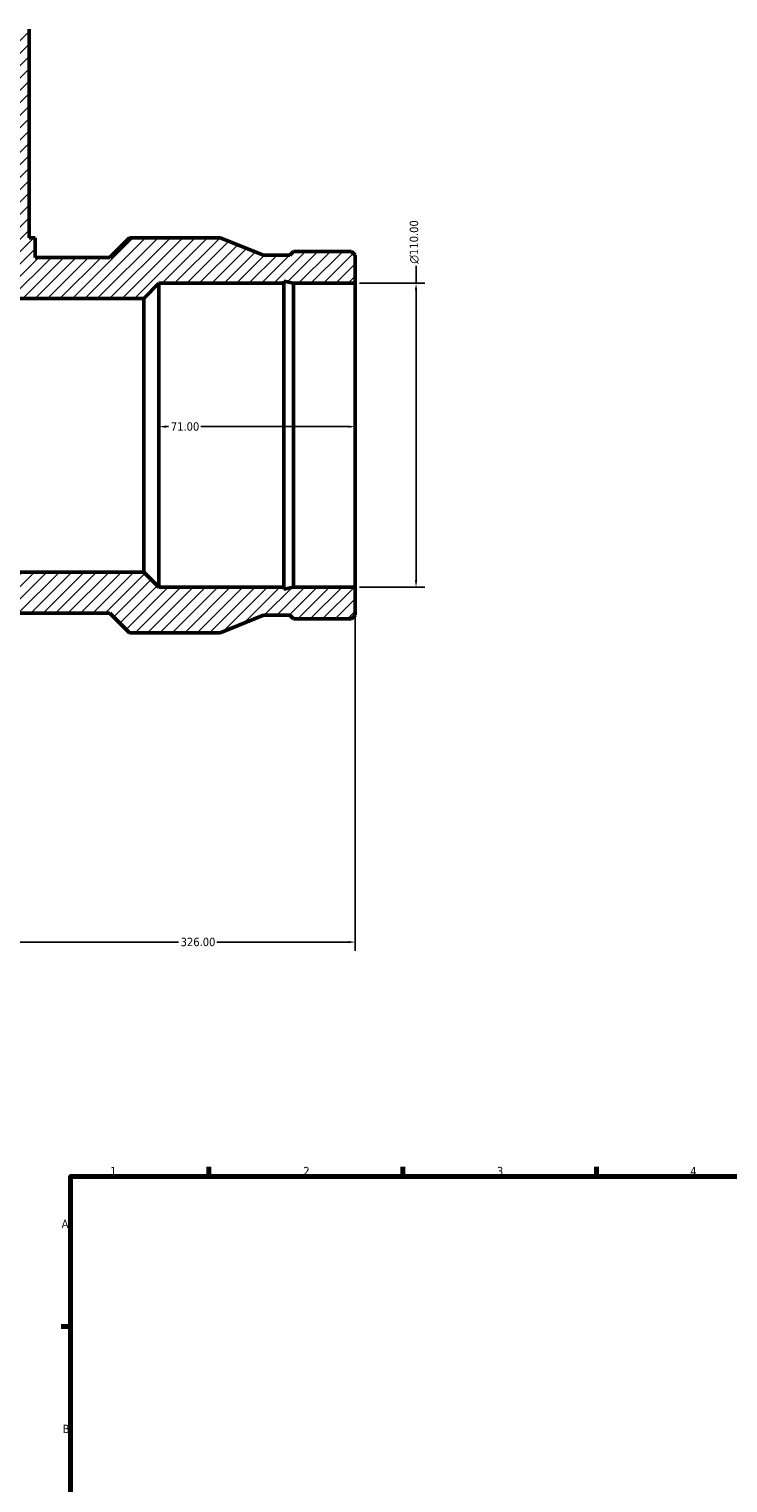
# Model space of a CAD drawing. Header units: millimetres. Extents: x -318 to 1496, y -201 to 1187.
# Tile 5 of 8: x 5 to 258, y 463 to 989. Entities that reach past the tile are written whole.
import ezdxf

# ---------------------------------------------------------------- set-up
doc = ezdxf.new("R2010")
doc.units = ezdxf.units.MM
for name, color, linetype, lineweight in [('Border (ANSI)', 7, 'Continuous', 70), ('Dimension (ANSI)', 7, 'Continuous', 25), ('Hatch (ANSI)', 7, 'Continuous', 18), ('Visible (ANSI)', 7, 'Continuous', 50)]:
    doc.layers.add(name, color=color, linetype=linetype, lineweight=lineweight)
doc.styles.add('Note Text (ANSI)', font='tahoma.ttf')
doc.dimstyles.new('Default - mm (ANSI)', dxfattribs={"dimtxt": 3.048, "dimasz": 2.5, "dimexe": 3.175, "dimexo": 1.6002, "dimgap": 0.8, "dimtad": 0, "dimtoh": 1, "dimrnd": 1e-08, "dimzin": 4, "dimdsep": 46, "dimtxsty": 'Note Text (ANSI)', "dimcen": 0.09, "dimdle": 10, "dimclrd": 256, "dimclre": 256, "dimclrt": 230, "dimadec": 1, "dimazin": 1, "dimtfac": 1, "dimtofl": 0, "dimtmove": 0, "dimatfit": 3, "dimfxl": 1, "dimtolj": 1, "dimtzin": 4, "dimlwd": -1, "dimlwe": -1, "dimarcsym": 0})

# ---------------------------------------------------------------- blocks, each defined once
blk = doc.blocks.new('Borders Default Border')
at = {"layer": 'Border (ANSI)'}
for p, q in [((70.08, 574), (70.08, 577.45)), ((140.17, 574), (140.17, 577.45)), ((210.25, 574), (210.25, 577.45)), ((20, 519.75), (16.55, 519.75))]:
    blk.add_line(p, q, dxfattribs=at)
at = {"layer": 'Border (ANSI)', "flags": 128}
blk.add_lwpolyline([(20, 20), (20, 574), (821, 574), (821, 20), (20, 20)], dxfattribs=at)
at = {"layer": 'Border (ANSI)', "color": 230, "true_color": 0xff0080, "char_height": 3.05, "attachment_point": 7, "style": 'Note Text (ANSI)'}
for s, insert in [('1', (34.35, 574.4)), ('2', (104.2, 574.4)), ('3', (174.26, 574.34)), ('4', (244.23, 574.4)), ('A', (16.78, 555.35)), ('B', (17.15, 481.1))]:
    blk.add_mtext(s, dxfattribs=dict(at, insert=insert))
blk = doc.blocks.new('*D11')
at = {"layer": 'Defpoints', "color": 0, "transparency": 16777216}
for p in [(123, 897.25), (145, 897.25), (123, 787.25)]:
    blk.add_point(p, dxfattribs=at)
at = {"layer": 'Dimension (ANSI)', "transparency": 16777216}
for p, q in [((145, 897.25), (145, 903.53)), ((124.6, 897.25), (148.18, 897.25)), ((145, 789.75), (145, 894.75)), ((124.6, 787.25), (148.18, 787.25))]:
    blk.add_line(p, q, dxfattribs=at)
for points in [[(144.58, 894.75), (145.42, 894.75), (145, 897.25)], [(144.58, 789.75), (145.42, 789.75), (145, 787.25)]]:
    blk.add_solid(points, dxfattribs=at)
at = {"layer": 'Dimension (ANSI)', "color": 230, "true_color": 0xff0080, "transparency": 16777216, "insert": (142.71, 904.33), "char_height": 3.048, "attachment_point": 1, "rotation": 90, "style": 'Note Text (ANSI)'}
blk.add_mtext('\\A1;\\fAIGDT|b0|i0;\\H3.0480;\\ln\\fTahoma|b0|i0;\\H3.0480;110.00', dxfattribs=at)
blk = doc.blocks.new('*D12')
at = {"layer": 'Defpoints', "color": 0, "transparency": 16777216}
for p in [(52, 845.36), (52, 842.25), (123, 842.25)]:
    blk.add_point(p, dxfattribs=at)
at = {"layer": 'Dimension (ANSI)', "transparency": 16777216}
for p, q in [((54.5, 845.36), (55.48, 845.36)), ((120.5, 845.36), (67.13, 845.36))]:
    blk.add_line(p, q, dxfattribs=at)
for points in [[(54.5, 845.78), (54.5, 844.95), (52, 845.36)], [(120.5, 845.78), (120.5, 844.95), (123, 845.36)]]:
    blk.add_solid(points, dxfattribs=at)
at = {"layer": 'Dimension (ANSI)', "color": 230, "true_color": 0xff0080, "transparency": 16777216, "insert": (56.28, 846.95), "char_height": 3.048, "attachment_point": 1, "style": 'Note Text (ANSI)'}
blk.add_mtext('\\A1;71.00', dxfattribs=at)
blk = doc.blocks.new('*D13')
at = {"layer": 'Defpoints', "color": 0, "transparency": 16777216}
for p in [(-203, 787.25), (123, 787.25), (123, 658.81)]:
    blk.add_point(p, dxfattribs=at)
at = {"layer": 'Dimension (ANSI)', "transparency": 16777216}
for p, q in [((-203, 785.65), (-203, 655.64)), ((123, 785.65), (123, 655.64)), ((-200.5, 658.81), (59.03, 658.81)), ((120.5, 658.81), (72.97, 658.81))]:
    blk.add_line(p, q, dxfattribs=at)
for points in [[(-200.5, 659.23), (-200.5, 658.4), (-203, 658.81)], [(120.5, 659.23), (120.5, 658.4), (123, 658.81)]]:
    blk.add_solid(points, dxfattribs=at)
at = {"layer": 'Dimension (ANSI)', "color": 230, "true_color": 0xff0080, "transparency": 16777216, "insert": (59.83, 660.4), "char_height": 3.048, "attachment_point": 1, "style": 'Note Text (ANSI)'}
blk.add_mtext('\\A1;326.00', dxfattribs=at)

msp = doc.modelspace()

# ---------------------------------------------------------------- hatches: boundary and pattern name
at = {"layer": 'Hatch (ANSI)'}
h = msp.add_hatch(dxfattribs=at)
h.set_pattern_fill('ANSI31', color=256, scale=25.4, angle=180, style=0)
h.set_pattern_definition([(225, (0, 0), (2.245064, -2.245064), [])])
h.paths.add_polyline_path([(-76, 891.75), (-76, 989.25), (-85, 989.25), (-85, 913.75), (-87.25, 913.75), (-87.25, 906.6), (-114.165, 906.6), (-121.315, 913.75), (-154.1, 913.75), (-169.867, 907.415), (-179.333, 907.415), (-180.663, 908.745), (-201.67, 908.745), (-203, 907.415), (-203, 897.25), (-180.663, 897.25), (-177.137, 897.999), (-177.137, 897.25), (-132, 897.25), (-126.5, 891.75)])
h.paths.add_polyline_path([(123, 777.085), (123, 787.25), (100.663, 787.25), (97.137, 786.501), (97.137, 787.25), (52, 787.25), (46.5, 792.75), (-126.5, 792.75), (-132, 787.25), (-177.137, 787.25), (-177.137, 786.501), (-180.663, 787.25), (-203, 787.25), (-203, 777.085), (-201.67, 775.755), (-180.663, 775.755), (-179.333, 777.085), (-169.867, 777.085), (-154.1, 770.75), (-121.315, 770.75), (-114.165, 777.9), (34.165, 777.9), (41.315, 770.75), (74.1, 770.75), (89.867, 777.085), (99.333, 777.085), (100.663, 775.755), (121.67, 775.755)])
h.paths.add_polyline_path([(123, 897.25), (123, 907.415), (121.67, 908.745), (100.663, 908.745), (99.333, 907.415), (89.867, 907.415), (74.1, 913.75), (41.315, 913.75), (34.165, 906.6), (7.25, 906.6), (7.25, 913.75), (5, 913.75), (5, 989.25), (-4, 989.25), (-4, 891.75), (46.5, 891.75), (52, 897.25), (97.137, 897.25), (97.137, 897.999), (100.663, 897.25)])

# ---------------------------------------------------------------- linework, layer by layer
at = {"layer": 'Visible (ANSI)'}
for p, q in [((5, 913.75), (5, 989.25)), ((7.25, 913.75), (5, 913.75)), ((7.25, 906.6), (7.25, 913.75)), ((41.315, 913.75), (34.165, 906.6)), ((74.1, 913.75), (41.315, 913.75)), ((89.867, 907.415), (74.1, 913.75)), ((34.165, 906.6), (7.25, 906.6)), ((99.333, 907.415), (89.867, 907.415)), ((100.663, 908.745), (99.333, 907.415)), ((121.67, 908.745), (100.663, 908.745)), ((123, 907.415), (121.67, 908.745)), ((123, 897.25), (123, 907.415)), ((46.5, 891.75), (52, 897.25)), ((52, 897.25), (97.137, 897.25)), ((52, 897.25), (52, 787.25)), ((97.137, 897.25), (97.137, 897.999)), ((97.137, 897.999), (100.663, 897.25)), ((97.137, 897.25), (97.137, 787.25)), ((100.663, 897.25), (123, 897.25)), ((100.663, 897.25), (100.663, 787.25)), ((123, 897.25), (123, 787.25)), ((-4, 891.75), (46.5, 891.75)), ((46.5, 891.75), (46.5, 792.75)), ((46.5, 792.75), (-126.5, 792.75)), ((52, 787.25), (46.5, 792.75)), ((97.137, 787.25), (52, 787.25)), ((100.663, 787.25), (97.137, 786.501)), ((97.137, 786.501), (97.137, 787.25)), ((123, 787.25), (100.663, 787.25)), ((123, 777.085), (123, 787.25)), ((-114.165, 777.9), (34.165, 777.9)), ((34.165, 777.9), (41.315, 770.75)), ((74.1, 770.75), (89.867, 777.085)), ((89.867, 777.085), (99.333, 777.085)), ((99.333, 777.085), (100.663, 775.755)), ((100.663, 775.755), (121.67, 775.755)), ((121.67, 775.755), (123, 777.085)), ((41.315, 770.75), (74.1, 770.75))]:
    msp.add_line(p, q, dxfattribs=at)

# ---------------------------------------------------------------- block references
msp.add_blockref('Borders Default Border', (0, 0))

# ---------------------------------------------------------------- dimensions: what is measured, and where the dimension line sits
at = {"layer": 'Dimension (ANSI)'}
dim = msp.add_linear_dim(base=(145, 897.25), p1=(123, 787.25), p2=(123, 897.25), angle=90, text='\\fAIGDT|b0|i0;\\H3.0480;\\ln\\fTahoma|b0|i0;\\H3.0480;<>', dimstyle='Default - mm (ANSI)', override={"dimtoh": 0, "dimdec": 2, "dimtp": 0, "dimtm": 0, "dimtdec": 2, "dimatfit": 2}, dxfattribs=at)
dim.commit()
dim.dimension.update_dxf_attribs({"geometry": '*D11', "text_midpoint": (145, 912.25), "dimtype": 160})
for base, p1, p2, override, picture, middle in [((52, 845.363), (123, 842.25), (52, 842.25), {"dimtoh": 0, "dimdec": 2, "dimse1": 1, "dimse2": 1, "dimtp": 0, "dimtm": 0, "dimtdec": 2, "dimatfit": 1}, '*D12', (61.309, 845.363)), ((123, 658.814), (-203, 787.25), (123, 787.25), {"dimtoh": 0, "dimdec": 2, "dimtp": 0, "dimtm": 0, "dimtdec": 2, "dimatfit": 1}, '*D13', (66, 658.814))]:
    dim = msp.add_linear_dim(base=base, p1=p1, p2=p2, dimstyle='Default - mm (ANSI)', override=override, dxfattribs=at)
    dim.commit()
    dim.dimension.update_dxf_attribs({"geometry": picture, "text_midpoint": middle, "dimtype": 160})

doc.saveas('drawing.dxf')
